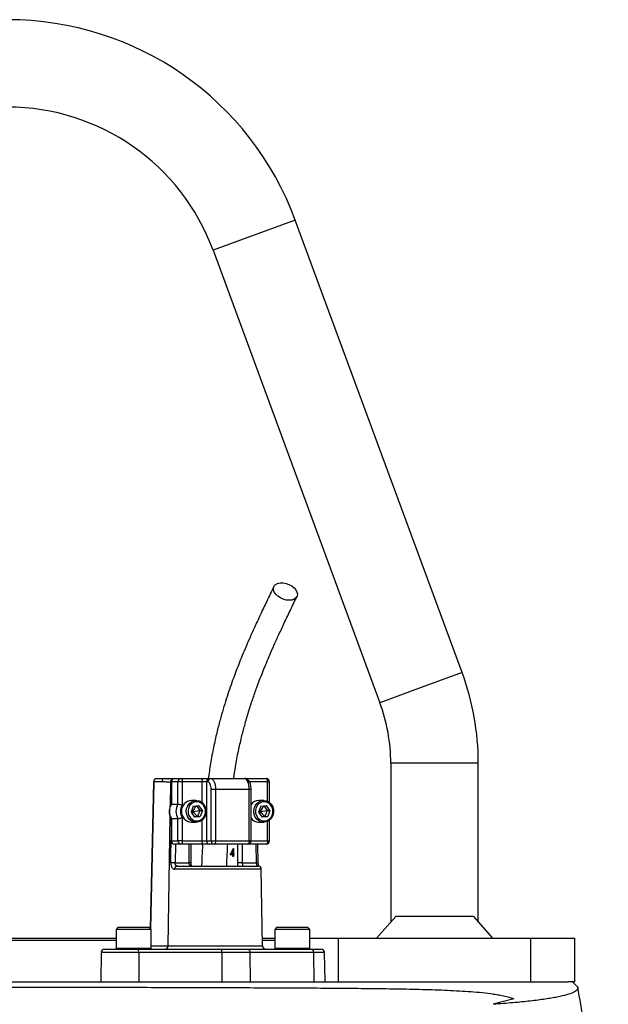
# Model space of a CAD drawing. Header units: millimetres. Extents: x 1228 to 2708, y 240 to 3424.
# Tile 7 of 7: x 1974 to 2243, y 2973 to 3424. Entities that reach past the tile are written whole.
import ezdxf

# ---------------------------------------------------------------- set-up
doc = ezdxf.new("R2010")
doc.units = ezdxf.units.MM

msp = doc.modelspace()

# ---------------------------------------------------------------- linework, layer by layer
at = {"color": 1, "linetype": 'Continuous', "lineweight": 25}
for p, q in [((2099.49, 3331.92), (2080.73, 3325)), ((2080.73, 3325), (2061.96, 3318.09)), ((2175.73, 3125), (2156.96, 3118.09)), ((2156.96, 3118.09), (2138.19, 3111.17)), ((2163.12, 3083.52), (2143.12, 3083.52)), ((2183.12, 3083.52), (2163.12, 3083.52)), ((2034.82, 3075.04), (2033.38, 3007.76)), ((2042.47, 3074.78), (2042.3, 3063.7)), ((2042.79, 3074.78), (2042.47, 3074.78)), ((2042.93, 3075.02), (2042.79, 3075.02)), ((2056.95, 3065.53), (2056.95, 3075.02)), ((2079.32, 3071.52), (2078.45, 3071.52)), ((2086.85, 3075.02), (2078.51, 3075.02)), ((2086.85, 3066.11), (2086.85, 3075.02)), ((2086.85, 3075.02), (2087.72, 3075.02)), ((2042.23, 3059.5), (2041.29, 2999.99)), ((2056.95, 3048.02), (2056.95, 3057.5)), ((2086.85, 3048.02), (2086.85, 3056.93)), ((2042.93, 3048.02), (2042.79, 3048.02)), ((2044.7, 3046.52), (2044.57, 3038.02)), ((2050.98, 3038.02), (2050.98, 3046.52)), ((2073.25, 3038.02), (2073.25, 3046.52)), ((2075.3, 3046.52), (2075.3, 3038.02)), ((2078.45, 3048.02), (2079.32, 3048.02)), ((2079.32, 3048.02), (2086.85, 3048.02)), ((2081.72, 3038.02), (2081.58, 3046.52)), ((2086.85, 3048.02), (2087.72, 3048.02)), ((2083.98, 3035.04), (2044.37, 3035.04)), ((2051.85, 3038.02), (2050.98, 3038.02)), ((2017.62, 2998.92), (2018.37, 2998.92)), ((2018.37, 2998.92), (2033.62, 2998.92)), ((2033.62, 2999.99), (2041.29, 2999.99)), ((2041.29, 2999.99), (2084.59, 2999.99)), ((2090.13, 2998.92), (2090.88, 2998.92)), ((2090.88, 2998.92), (2106.13, 2998.92)), ((2027.94, 2997.04), (2010.86, 2997.04)), ((2112.89, 2997.04), (2107.81, 2997.04))]:
    msp.add_line(p, q, dxfattribs=at)
at = {"color": 7, "linetype": 'Continuous', "lineweight": 25}
for p, q in [((2175.73, 3125), (2099.49, 3331.92)), ((2061.96, 3318.09), (2138.19, 3111.17)), ((2143.12, 3083.52), (2143.12, 3010.87)), ((2183.12, 3010.87), (2183.12, 3083.52)), ((2036.18, 3076.52), (2039.88, 3076.52)), ((2039.88, 3076.52), (2044.29, 3076.52)), ((2044.29, 3076.52), (2047.25, 3076.52)), ((2047.25, 3076.52), (2056.31, 3076.52)), ((2056.31, 3076.52), (2060.3, 3076.52)), ((2060.3, 3076.52), (2060.93, 3076.52)), ((2060.93, 3076.52), (2076.34, 3076.52)), ((2076.33, 3076.52), (2077.16, 3076.52)), ((2077.16, 3076.52), (2086.22, 3076.52)), ((2034.68, 3075.05), (2033.24, 3007.9)), ((2038.52, 3075.04), (2034.82, 3075.04)), ((2042.79, 3075.02), (2042.79, 3064.79)), ((2042.93, 3075.02), (2042.93, 3064.83)), ((2045.89, 3075.02), (2042.93, 3075.02)), ((2045.89, 3064.83), (2045.89, 3075.02)), ((2047.88, 3075.02), (2045.89, 3075.02)), ((2047.88, 3075.02), (2047.88, 3064.35)), ((2056.95, 3075.02), (2047.88, 3075.02)), ((2058.94, 3075.02), (2056.95, 3075.02)), ((2059.57, 3075.02), (2058.94, 3075.02)), ((2058.94, 3075.02), (2058.94, 3048.02)), ((2063.05, 3071.52), (2061.05, 3071.52)), ((2061.05, 3048.02), (2061.05, 3071.52)), ((2063.05, 3071.52), (2063.05, 3048.02)), ((2078.45, 3071.52), (2063.05, 3071.52)), ((2078.45, 3048.02), (2078.45, 3071.52)), ((2079.32, 3048.02), (2079.32, 3071.52)), ((2087.72, 3065.56), (2087.72, 3075.02)), ((2054.24, 3066.52), (2052.07, 3066.52)), ((2085.06, 3066.52), (2082.88, 3066.52)), ((2042.93, 3064.83), (2045.89, 3064.83)), ((2052.91, 3063.81), (2051.9, 3061.14)), ((2052.31, 3062.23), (2052.62, 3061.52)), ((2054.11, 3063.98), (2052.62, 3061.52)), ((2052.62, 3061.52), (2055.82, 3061.89)), ((2052.91, 3063.81), (2055.5, 3064.18)), ((2054.35, 3064.02), (2055.82, 3061.89)), ((2055.82, 3061.89), (2054.82, 3059.23)), ((2057.09, 3061.89), (2055.5, 3064.18)), ((2055.82, 3061.89), (2057.09, 3061.89)), ((2057.09, 3061.89), (2056.09, 3059.23)), ((2083.72, 3063.81), (2082.72, 3061.14)), ((2083.13, 3062.23), (2083.43, 3061.52)), ((2084.92, 3063.98), (2083.43, 3061.52)), ((2083.43, 3061.52), (2086.64, 3061.89)), ((2083.72, 3063.81), (2086.31, 3064.18)), ((2085.16, 3064.02), (2086.64, 3061.89)), ((2086.64, 3061.89), (2085.64, 3059.23)), ((2087.91, 3061.89), (2086.31, 3064.18)), ((2086.64, 3061.89), (2087.91, 3061.89)), ((2087.91, 3061.89), (2086.9, 3059.23)), ((2042.79, 3058.25), (2042.79, 3048.02)), ((2042.93, 3058.2), (2045.89, 3058.2)), ((2042.93, 3058.2), (2042.93, 3048.02)), ((2045.89, 3048.02), (2045.89, 3058.2)), ((2047.88, 3058.69), (2047.88, 3048.02)), ((2051.9, 3061.14), (2053.5, 3058.85)), ((2052, 3061.4), (2052.62, 3061.52)), ((2052.62, 3061.52), (2052.45, 3060.36)), ((2052.62, 3061.52), (2054.82, 3059.23)), ((2054.82, 3059.23), (2053.38, 3059.02)), ((2056.09, 3059.23), (2053.5, 3058.85)), ((2054.82, 3059.23), (2056.09, 3059.23)), ((2082.72, 3061.14), (2084.31, 3058.85)), ((2082.82, 3061.4), (2083.43, 3061.52)), ((2083.43, 3061.52), (2083.26, 3060.36)), ((2083.43, 3061.52), (2085.64, 3059.23)), ((2085.64, 3059.23), (2084.19, 3059.02)), ((2086.9, 3059.23), (2084.31, 3058.85)), ((2085.64, 3059.23), (2086.9, 3059.23)), ((2087.72, 3048.02), (2087.72, 3057.47)), ((2052.07, 3056.52), (2054.24, 3056.52)), ((2082.88, 3056.52), (2085.06, 3056.52)), ((2042.93, 3048.02), (2045.89, 3048.02)), ((2047.25, 3046.52), (2044.29, 3046.52)), ((2047.88, 3048.02), (2045.89, 3048.02)), ((2056.31, 3046.52), (2047.25, 3046.52)), ((2047.88, 3048.02), (2056.95, 3048.02)), ((2051.85, 3038.02), (2051.85, 3046.52)), ((2060.3, 3046.52), (2056.31, 3046.52)), ((2056.95, 3048.02), (2058.94, 3048.02)), ((2058.94, 3048.02), (2061.05, 3048.02)), ((2062.41, 3046.52), (2060.3, 3046.52)), ((2061.05, 3048.02), (2063.05, 3048.02)), ((2077.82, 3046.52), (2062.41, 3046.52)), ((2063.05, 3048.02), (2078.45, 3048.02)), ((2071.16, 3044.48), (2071.2, 3044.48)), ((2071.2, 3044.48), (2071.2, 3042.06)), ((2086.22, 3046.52), (2077.82, 3046.52)), ((2082.58, 3038.04), (2082.45, 3046.52)), ((2070.99, 3041.7), (2069.75, 3041.7)), ((2070.24, 3042.06), (2070.99, 3042.06)), ((2070.69, 3041.7), (2070.79, 3042.06)), ((2070.99, 3042.06), (2070.99, 3043.58)), ((2071.2, 3043.58), (2070.99, 3043.58)), ((2071.2, 3042.06), (2070.99, 3042.06)), ((2070.99, 3040.9), (2070.99, 3041.7)), ((2071.2, 3041.7), (2070.99, 3041.7)), ((2071.2, 3040.9), (2070.99, 3040.9)), ((2071.2, 3042.06), (2071.45, 3042.06)), ((2071.2, 3041.7), (2071.2, 3040.9)), ((2071.45, 3041.7), (2071.2, 3041.7)), ((2071.45, 3042.06), (2071.45, 3041.7)), ((2044.57, 3038.02), (2050.98, 3038.02)), ((2045.56, 3036.52), (2082.48, 3036.52)), ((2075.3, 3038.02), (2073.25, 3038.02)), ((2075.3, 3038.02), (2081.72, 3038.02)), ((2084.59, 2999.99), (2083.98, 3035.04)), ((2136.6, 3003.52), (2145.38, 3013.42)), ((2180.87, 3013.42), (2145.38, 3013.42)), ((2180.87, 3013.42), (2189.65, 3003.52)), ((2018.62, 3008.52), (2017.62, 3007.52)), ((2018.62, 3008.52), (2019.28, 3008.52)), ((2019.28, 3008.52), (2032.62, 3008.52)), ((2033.62, 3007.52), (2032.62, 3008.52)), ((2091.13, 3008.52), (2090.13, 3007.52)), ((2091.13, 3008.52), (2091.78, 3008.52)), ((2091.78, 3008.52), (2105.13, 3008.52)), ((2106.13, 3007.52), (2105.13, 3008.52)), ((1968.12, 3003.52), (2017.62, 3003.52)), ((2017.62, 3007.52), (2017.62, 2998.92)), ((2018.37, 3007.52), (2017.62, 3007.52)), ((2033.62, 3007.52), (2018.37, 3007.52)), ((2033.62, 2998.92), (2033.62, 3007.52)), ((2084.53, 3003.52), (2090.13, 3003.52)), ((2090.13, 3007.52), (2090.13, 2998.92)), ((2090.88, 3007.52), (2090.13, 3007.52)), ((2106.13, 3007.52), (2090.88, 3007.52)), ((2106.13, 2998.92), (2106.13, 3007.52)), ((2106.13, 3003.52), (2119.12, 3003.52)), ((2119.12, 3003.52), (2119.12, 2983.52)), ((2119.12, 3003.52), (2207.12, 3003.52)), ((2207.12, 2983.52), (2207.12, 3003.52)), ((2207.12, 3003.52), (2227.12, 3003.52)), ((2227.12, 3003.52), (2227.12, 2983.52)), ((2017.62, 3002.52), (1968.12, 3002.52)), ((2090.13, 3002.52), (2084.54, 3002.52)), ((2010.86, 2997.04), (2010.62, 2983.52)), ((2012.36, 2998.52), (2027.71, 2998.52)), ((2027.71, 2998.52), (2065.69, 2998.52)), ((2027.94, 2997.04), (2027.98, 2983.52)), ((2065.92, 2997.04), (2027.94, 2997.04)), ((2065.69, 2998.52), (2077.78, 2998.52)), ((2065.92, 2997.04), (2065.96, 2983.52)), ((2078.76, 2997.04), (2065.92, 2997.04)), ((2077.78, 2998.52), (2106.82, 2998.52)), ((2078.76, 2997.04), (2078.92, 2983.52)), ((2107.81, 2997.04), (2078.76, 2997.04)), ((2106.82, 2998.52), (2111.39, 2998.52)), ((2107.81, 2997.04), (2107.96, 2983.52)), ((2113.13, 2983.52), (2112.89, 2997.04)), ((1749.87, 2983.52), (2224.18, 2983.52)), ((2227.12, 2983.52), (2224.18, 2983.52)), ((2228.59, 2981.06), (2226.12, 2983.52)), ((2199.35, 2975.81), (2189.91, 2973.28))]:
    msp.add_line(p, q, dxfattribs=at)
at = {"color": 7, "linetype": 'Continuous', "lineweight": 25, "flags": 128}
for points in [[(2096.71, 3158.03), (2095.36, 3158.15), (2093.99, 3158.52), (2092.67, 3159.11), (2091.5, 3159.89), (2090.55, 3160.79), (2089.88, 3161.78), (2089.52, 3162.78), (2089.51, 3163.74), (2089.84, 3164.58), (2090.49, 3165.27), (2091.43, 3165.75), (2092.59, 3166), (2093.89, 3166), (2095.27, 3165.75), (2096.62, 3165.27), (2097.87, 3164.58), (2098.94, 3163.74), (2099.76, 3162.78), (2100.28, 3161.78), (2100.46, 3160.79), (2100.3, 3159.89), (2099.81, 3159.11), (2099.01, 3158.52), (2097.96, 3158.15), (2096.71, 3158.03)], [(2047.25, 3076.52), (2047.37, 3076.49), (2047.49, 3076.4), (2047.6, 3076.27), (2047.7, 3076.08), (2047.78, 3075.85), (2047.84, 3075.59), (2047.87, 3075.31), (2047.88, 3075.02)], [(2056.31, 3076.52), (2056.44, 3076.49), (2056.56, 3076.4), (2056.66, 3076.27), (2056.76, 3076.08), (2056.84, 3075.85), (2056.9, 3075.59), (2056.93, 3075.31), (2056.95, 3075.02)], [(2060.93, 3076.52), (2061.35, 3076.42), (2061.74, 3076.14), (2062.11, 3075.68), (2062.43, 3075.05), (2062.69, 3074.3), (2062.89, 3073.43), (2063.01, 3072.49), (2063.05, 3071.52)], [(2078.45, 3071.52), (2078.41, 3072.49), (2078.29, 3073.43), (2078.1, 3074.3), (2077.83, 3075.05), (2077.51, 3075.68), (2077.15, 3076.14), (2076.75, 3076.42), (2076.34, 3076.52)], [(2086.85, 3075.02), (2086.84, 3075.31), (2086.81, 3075.59), (2086.75, 3075.85), (2086.67, 3076.08), (2086.57, 3076.27), (2086.46, 3076.4), (2086.34, 3076.49), (2086.22, 3076.52)], [(2061.05, 3071.52), (2061.02, 3072.2), (2060.94, 3072.86), (2060.8, 3073.46), (2060.62, 3073.99), (2060.4, 3074.43), (2060.14, 3074.75), (2059.86, 3074.95), (2059.57, 3075.02)], [(2058.43, 3059.6), (2057.81, 3058.43), (2056.92, 3057.48), (2055.83, 3056.84), (2054.63, 3056.54), (2053.4, 3056.61), (2052.23, 3057.04), (2051.21, 3057.81), (2050.41, 3058.85), (2049.9, 3060.09), (2049.71, 3061.43), (2049.86, 3062.79), (2050.33, 3064.04), (2051.1, 3065.11), (2052.09, 3065.92), (2053.25, 3066.4), (2054.48, 3066.51), (2055.69, 3066.26), (2056.8, 3065.65), (2057.71, 3064.74), (2058.37, 3063.59), (2058.72, 3062.28), (2058.74, 3060.92), (2058.43, 3059.6)], [(2089.24, 3059.6), (2088.62, 3058.43), (2087.73, 3057.48), (2086.65, 3056.84), (2085.44, 3056.54), (2084.21, 3056.61), (2083.04, 3057.04), (2082.02, 3057.81), (2081.23, 3058.85), (2080.72, 3060.09), (2080.53, 3061.43), (2080.68, 3062.79), (2081.15, 3064.04), (2081.91, 3065.11), (2082.91, 3065.92), (2084.06, 3066.4), (2085.29, 3066.51), (2086.5, 3066.26), (2087.61, 3065.65), (2088.53, 3064.74), (2089.18, 3063.59), (2089.54, 3062.28), (2089.56, 3060.92), (2089.24, 3059.6)], [(2058.18, 3059.83), (2058.46, 3061.05), (2058.42, 3062.3), (2058.06, 3063.49), (2057.42, 3064.51), (2056.53, 3065.3), (2055.49, 3065.78), (2054.36, 3065.92), (2053.24, 3065.69), (2052.22, 3065.13), (2051.39, 3064.28), (2050.81, 3063.2), (2050.53, 3061.99), (2050.57, 3060.74), (2050.93, 3059.55), (2051.58, 3058.52), (2052.46, 3057.73), (2053.51, 3057.25), (2054.64, 3057.12), (2055.76, 3057.34), (2056.77, 3057.9), (2057.6, 3058.76), (2058.18, 3059.83)], [(2089, 3059.83), (2089.28, 3061.05), (2089.24, 3062.3), (2088.88, 3063.49), (2088.23, 3064.51), (2087.35, 3065.3), (2086.3, 3065.78), (2085.17, 3065.92), (2084.05, 3065.69), (2083.04, 3065.13), (2082.21, 3064.28), (2081.63, 3063.2), (2081.35, 3061.99), (2081.39, 3060.74), (2081.75, 3059.55), (2082.39, 3058.52), (2083.28, 3057.73), (2084.32, 3057.25), (2085.45, 3057.12), (2086.57, 3057.34), (2087.58, 3057.9), (2088.42, 3058.76), (2089, 3059.83)], [(2047.88, 3048.02), (2047.87, 3047.73), (2047.84, 3047.44), (2047.78, 3047.18), (2047.7, 3046.96), (2047.6, 3046.77), (2047.49, 3046.63), (2047.37, 3046.55), (2047.25, 3046.52)], [(2056.95, 3048.02), (2056.93, 3047.73), (2056.9, 3047.44), (2056.84, 3047.18), (2056.76, 3046.96), (2056.66, 3046.77), (2056.56, 3046.63), (2056.44, 3046.55), (2056.31, 3046.52)], [(2063.05, 3048.02), (2063.03, 3047.73), (2063, 3047.44), (2062.94, 3047.18), (2062.86, 3046.96), (2062.76, 3046.77), (2062.66, 3046.63), (2062.54, 3046.55), (2062.41, 3046.52)], [(2078.45, 3048.02), (2078.44, 3047.73), (2078.41, 3047.44), (2078.35, 3047.18), (2078.27, 3046.96), (2078.17, 3046.77), (2078.06, 3046.63), (2077.94, 3046.55), (2077.82, 3046.52)], [(2086.85, 3048.02), (2086.84, 3047.73), (2086.81, 3047.44), (2086.75, 3047.18), (2086.67, 3046.96), (2086.57, 3046.77), (2086.46, 3046.63), (2086.34, 3046.55), (2086.22, 3046.52)], [(2077.78, 2998.52), (2077.97, 2998.49), (2078.15, 2998.41), (2078.32, 2998.27), (2078.47, 2998.09), (2078.59, 2997.86), (2078.69, 2997.61), (2078.74, 2997.33), (2078.76, 2997.04)], [(2106.82, 2998.52), (2107.01, 2998.49), (2107.2, 2998.41), (2107.36, 2998.27), (2107.51, 2998.09), (2107.63, 2997.86), (2107.73, 2997.61), (2107.78, 2997.33), (2107.81, 2997.04)]]:
    msp.add_lwpolyline(points, dxfattribs=at)
at = {"color": 1, "linetype": 'Continuous', "lineweight": 25, "flags": 128}
msp.add_lwpolyline([(2042.63, 3038.04), (2042.67, 3041.04), (2042.79, 3048.43)], dxfattribs=at)
at = {"color": 7, "linetype": 'Continuous', "lineweight": 25}
for centre, radius, start, end in [((1968.12, 3283.52), 140, 20.2253, 159.7747), ((1968.12, 3283.52), 100, 20.2253, 159.7747), ((2063.12, 3083.52), 120, 0, 20.2253), ((2063.12, 3083.52), 80, 0, 20.2253), ((2036.18, 3075.02), 1.5, 90, 178.7751), ((2036.25, 3075.09), 1.43, 92.8887, 181.7427), ((2039.95, 3075.09), 1.43, 92.8887, 181.7427), ((2044.29, 3075.02), 1.5, 90, 180), ((2044.37, 3075.08), 1.43, 92.9521, 182.6753), ((2047.32, 3075.08), 1.43, 92.9521, 182.6753), ((2060.37, 3075.08), 1.43, 92.9521, 182.6753), ((2061.01, 3075.08), 1.43, 92.9521, 182.6753), ((2086.22, 3075.02), 1.5, 0, 90), ((2052.46, 3061.52), 5.02, 94.4413, 265.5587), ((2082.95, 3062.11), 4.41, 90.9224, 145.464), ((2048.53, 3061.52), 6.51, 149.3576, 210.6424), ((2051.49, 3061.52), 6.51, 149.3576, 210.6424), ((2051.83, 3061.52), 4.85, 144.3501, 215.6499), ((2082.95, 3060.92), 4.4, 214.4651, 269.1486), ((2044.29, 3048.02), 1.5, 180, 270), ((2044.37, 3047.95), 1.43, 177.3247, 267.0479), ((2047.32, 3047.95), 1.43, 177.3247, 267.0479), ((2060.37, 3047.95), 1.43, 177.3247, 267.0479), ((2062.49, 3047.95), 1.43, 177.3247, 267.0479), ((2077.82, 3048.02), 1.5, 270, 0), ((2086.22, 3048.02), 1.5, 270, 0), ((2041.64, 2892.73), 145.32, 88.8451, 89.6113), ((2045.73, 3035.16), 1.37, 97.2473, 185.0114), ((2082.48, 3035.02), 1.5, 1, 90), ((2018.02, 2998.92), 0.4, 180, 270), ((2033.22, 2998.92), 0.4, 270, 0), ((2039.86, 2999.95), 1.43, 272.8887, 1.7427), ((2086.09, 3000.02), 1.5, 181, 270), ((2090.53, 2998.92), 0.4, 180, 270), ((2105.73, 2998.92), 0.4, 270, 360), ((2012.36, 2997.02), 1.5, 90, 179), ((2025.43, 2997.4), 2.53, 351.9567, 26.2077), ((2063.41, 2997.4), 2.53, 351.9567, 26.2077), ((2111.39, 2997.02), 1.5, 1, 90)]:
    msp.add_arc(centre, radius, start, end, dxfattribs=at)
at = {"color": 1, "linetype": 'Continuous', "lineweight": 25}
for centre, radius, start, end in [((2043.97, 3074.8), 1.5, 117.3848, 180.6247), ((2077.04, 3075.95), 0.58, 14.8515, 77.9327), ((2034.84, 3077.29), 2.25, 265.8098, 269.3878), ((2081.7, 3054.41), 16.39, 270.052, 273.0796)]:
    msp.add_arc(centre, radius, start, end, dxfattribs=at)
at = {"color": 7, "linetype": 'Continuous', "lineweight": 25}
for centre, major_axis, ratio, start_param, end_param in [((2061.88, 3048.81), (7.5, 16.98), 0.551639, 4.532611, 4.701369), ((2061.88, 3048.27), (7.5, 16.99), 0.551424, 4.587895, 4.679441)]:
    msp.add_ellipse(centre, major_axis=major_axis, ratio=ratio, start_param=start_param, end_param=end_param, dxfattribs=at)
for points, knots in [([(2089.7, 3164.33), (2088.61, 3162.07), (2086.53, 3157.74), (2083.57, 3151.5), (2080.94, 3145.81), (2078.62, 3140.64), (2076.64, 3136.05), (2074.97, 3132.04), (2073.52, 3128.44), (2072.18, 3124.99), (2070.81, 3121.29), (2069.39, 3117.26), (2067.94, 3112.85), (2066.5, 3108.18), (2065.05, 3103.06), (2063.57, 3097.29), (2062.09, 3090.67), (2060.76, 3083.7), (2060.08, 3078.81), (2059.76, 3076.52)], [0, 0, 0, 0, 0.090226, 0.1722974, 0.2462503, 0.3121005, 0.3698427, 0.4186137, 0.4599158, 0.5000533, 0.5410617, 0.5887343, 0.6375769, 0.6876349, 0.740223, 0.7991886, 0.8646871, 0.9366247, 1, 1, 1, 1]), ([(2071.37, 3076.51), (2071.63, 3078.32), (2072.24, 3082.62), (2073.46, 3088.9), (2074.89, 3095.2), (2076.44, 3101.2), (2078.14, 3107.02), (2080, 3112.78), (2081.69, 3117.59), (2083.19, 3121.6), (2084.51, 3124.97), (2085.95, 3128.53), (2087.61, 3132.5), (2089.57, 3136.99), (2091.81, 3141.97), (2094.35, 3147.44), (2097.19, 3153.41), (2099.19, 3157.56), (2100.24, 3159.73)], [0, 0, 0, 0, 0.052448, 0.124416, 0.189845, 0.248725, 0.318227, 0.384509, 0.448778, 0.490857, 0.532045, 0.575336, 0.626665, 0.686207, 0.7527, 0.827163, 0.909604, 1, 1, 1, 1]), ([(2039.88, 3076.52), (2040.36, 3076.49), (2040.93, 3076.47), (2041.44, 3076.43), (2041.51, 3076.42)], [0, 0, 0, 0, 0.865545, 1, 1, 1, 1]), ([(2043.53, 3076.28), (2043.17, 3076.31), (2042.54, 3076.36), (2041.77, 3076.44), (2041.45, 3076.48)], [0, 0, 0, 0, 0.579011, 1, 1, 1, 1]), ([(2079.32, 3071.52), (2079.32, 3071.73), (2079.3, 3072.36), (2079.16, 3073.38), (2078.84, 3074.5), (2078.37, 3075.4), (2077.76, 3076.05), (2077.07, 3076.45), (2076.57, 3076.5), (2076.34, 3076.52)], [0, 0, 0, 0, 0.088651, 0.257335, 0.430857, 0.616232, 0.757672, 0.88692, 1, 1, 1, 1]), ([(2042.47, 3074.78), (2042.14, 3074.78), (2041.81, 3074.79), (2041.15, 3074.84), (2040.82, 3074.87), (2039.84, 3074.97), (2039.18, 3075.04), (2038.52, 3075.04)], [0, 0, 0, 0, 0.25, 0.25, 0.5, 0.5, 1, 1, 1, 1]), ([(2042.8, 3064.8), (2042.76, 3064.73), (2042.47, 3064.29), (2042.11, 3063.35), (2041.85, 3062), (2041.9, 3060.6), (2042.21, 3059.31), (2042.62, 3058.57), (2042.81, 3058.24)], [0, 0, 0, 0, 0.035333, 0.2329, 0.431487, 0.631089, 0.83139, 1, 1, 1, 1]), ([(2042.93, 3064.83), (2042.87, 3064.83), (2042.79, 3064.83), (2042.8, 3064.8), (2042.8, 3064.8)], [0, 0, 0, 0, 0.874771, 1, 1, 1, 1]), ([(2045.89, 3064.83), (2045.93, 3064.83), (2045.98, 3064.83), (2046.1, 3064.82), (2046.17, 3064.81), (2046.4, 3064.77), (2046.57, 3064.74), (2046.94, 3064.65), (2047.14, 3064.6), (2047.52, 3064.48), (2047.71, 3064.41), (2047.88, 3064.35)], [0, 0, 0, 0, 0.125, 0.125, 0.25, 0.25, 0.5, 0.5, 0.75, 0.75, 1, 1, 1, 1]), ([(2042.93, 3058.2), (2042.87, 3058.2), (2042.79, 3058.2), (2042.8, 3058.23), (2042.8, 3058.24)], [0, 0, 0, 0, 0.873602, 1, 1, 1, 1]), ([(2045.89, 3058.2), (2045.93, 3058.2), (2045.98, 3058.2), (2046.1, 3058.22), (2046.17, 3058.23), (2046.4, 3058.26), (2046.57, 3058.3), (2046.94, 3058.39), (2047.14, 3058.44), (2047.52, 3058.56), (2047.71, 3058.62), (2047.88, 3058.69)], [0, 0, 0, 0, 0.125, 0.125, 0.25, 0.25, 0.5, 0.5, 0.75, 0.75, 1, 1, 1, 1]), ([(2057.15, 3046.61), (2057.01, 3044.21), (2056.83, 3040.85), (2056.71, 3037.48), (2056.67, 3036.52)], [0, 0, 0, 0, 0.7151197, 1, 1, 1, 1]), ([(2068.18, 3036.52), (2068.21, 3037.44), (2068.33, 3040.78), (2068.52, 3044.11), (2068.65, 3046.52)], [0, 0, 0, 0, 0.275869, 1, 1, 1, 1]), ([(2042.63, 3038.04), (2042.62, 3037.84), (2042.63, 3037.63), (2042.67, 3037.23), (2042.7, 3037.04), (2042.78, 3036.67), (2042.83, 3036.49), (2042.95, 3036.16), (2043.02, 3036.01), (2043.18, 3035.74), (2043.26, 3035.62), (2043.45, 3035.41), (2043.55, 3035.32), (2043.77, 3035.18), (2043.89, 3035.13), (2044.12, 3035.06), (2044.24, 3035.04), (2044.37, 3035.04)], [0, 0, 0, 0, 0.125, 0.125, 0.25, 0.25, 0.375, 0.375, 0.5, 0.5, 0.625, 0.625, 0.75, 0.75, 0.875, 0.875, 1, 1, 1, 1]), ([(2045.56, 3036.52), (2045.4, 3036.52), (2045.26, 3036.55), (2045.07, 3036.66), (2045.01, 3036.7), (2044.9, 3036.81), (2044.85, 3036.87), (2044.72, 3037.08), (2044.66, 3037.25), (2044.58, 3037.61), (2044.56, 3037.82), (2044.57, 3038.02)], [0, 0, 0, 0, 0.25, 0.25, 0.375, 0.375, 0.5, 0.5, 0.75, 0.75, 1, 1, 1, 1]), ([(2052.24, 3036.52), (2052.06, 3036.52), (2051.89, 3036.55), (2051.65, 3036.64), (2051.57, 3036.69), (2051.44, 3036.79), (2051.37, 3036.85), (2051.26, 3036.98), (2051.21, 3037.06), (2051.13, 3037.22), (2051.09, 3037.32), (2051.01, 3037.6), (2050.98, 3037.81), (2050.98, 3038.02)], [0, 0, 0, 0, 0.25, 0.25, 0.375, 0.375, 0.5, 0.5, 0.625, 0.625, 0.75, 0.75, 1, 1, 1, 1]), ([(2052.24, 3036.52), (2052.24, 3036.52), (2052.24, 3036.52), (2052.23, 3036.51), (2052.1, 3036.68), (2051.97, 3037.01), (2051.87, 3037.47), (2051.86, 3037.83), (2051.85, 3038.02)], [0, 0, 0, 0, 0.207092, 0.403172, 0.541874, 0.68089, 0.832751, 1, 1, 1, 1]), ([(2075.3, 3038.02), (2075.3, 3037.91), (2075.3, 3037.81), (2075.31, 3037.61), (2075.32, 3037.51), (2075.34, 3037.32), (2075.34, 3037.23), (2075.36, 3037.06), (2075.37, 3036.98), (2075.39, 3036.78), (2075.39, 3036.68), (2075.37, 3036.55), (2075.35, 3036.52), (2075.31, 3036.52)], [0, 0, 0, 0, 0.125, 0.125, 0.25, 0.25, 0.375, 0.375, 0.5, 0.5, 0.75, 0.75, 1, 1, 1, 1]), ([(2081.72, 3038.02), (2081.72, 3037.92), (2081.73, 3037.82), (2081.74, 3037.62), (2081.75, 3037.52), (2081.78, 3037.34), (2081.8, 3037.25), (2081.83, 3037.09), (2081.85, 3037.01), (2081.9, 3036.8), (2081.93, 3036.69), (2081.98, 3036.55), (2081.99, 3036.52), (2082, 3036.52)], [0, 0, 0, 0, 0.125, 0.125, 0.25, 0.25, 0.375, 0.375, 0.5, 0.5, 0.75, 0.75, 1, 1, 1, 1]), ([(2082.81, 3036.46), (2082.78, 3036.56), (2082.71, 3036.82), (2082.61, 3037.38), (2082.59, 3037.83), (2082.59, 3038.04)], [0, 0, 0, 0, 0.254136, 0.644592, 1, 1, 1, 1]), ([(1748.21, 2981.47), (1751.47, 2981.47), (1754.86, 2981.47), (1761.89, 2981.46), (1765.53, 2981.46), (1776.8, 2981.44), (1784.8, 2981.43), (1797.54, 2981.42), (1801.91, 2981.41), (1807.52, 2981.41), (1808.65, 2981.41), (1810.93, 2981.4), (1812.08, 2981.4), (1815.53, 2981.4), (1817.85, 2981.4), (1829.55, 2981.38), (1839.22, 2981.37), (1859.14, 2981.34), (1869.39, 2981.33), (1882.59, 2981.31), (1885.24, 2981.31), (1890.6, 2981.3), (1893.3, 2981.3), (1901.4, 2981.29), (1906.82, 2981.28), (1923.13, 2981.25), (1934.08, 2981.24), (1956.13, 2981.2), (1967.23, 2981.18), (1979.79, 2981.16), (1981.19, 2981.15), (1983.98, 2981.15), (1985.38, 2981.15), (1989.55, 2981.14), (1992.32, 2981.13), (2000.6, 2981.11), (2006.08, 2981.1), (2022.4, 2981.07), (2033.12, 2981.04), (2048.97, 2981), (2054.22, 2980.98), (2062.02, 2980.95), (2064.61, 2980.95), (2069.78, 2980.93), (2072.34, 2980.92), (2085.01, 2980.87), (2094.78, 2980.83), (2113.58, 2980.72), (2122.62, 2980.65), (2133.48, 2980.53), (2135.63, 2980.51), (2139.88, 2980.45), (2141.98, 2980.42), (2148.22, 2980.32), (2152.25, 2980.25), (2158.14, 2980.1), (2160.08, 2980.05), (2163.9, 2979.92), (2165.78, 2979.85), (2171.36, 2979.62), (2174.97, 2979.43), (2180.25, 2979.06), (2181.98, 2978.92), (2185.43, 2978.59), (2187.13, 2978.4), (2189.69, 2978.05), (2190.54, 2977.92), (2192.25, 2977.64), (2193.11, 2977.48), (2194.85, 2977.11), (2195.72, 2976.91), (2197.5, 2976.43), (2198.41, 2976.15), (2199.35, 2975.81)], [0, 0, 0, 0, 0.03125, 0.03125, 0.0625, 0.0625, 0.125, 0.125, 0.15625, 0.15625, 0.164063, 0.164063, 0.171875, 0.171875, 0.1875, 0.1875, 0.25, 0.25, 0.3125, 0.3125, 0.328125, 0.328125, 0.34375, 0.34375, 0.375, 0.375, 0.4375, 0.4375, 0.5, 0.5, 0.507813, 0.507813, 0.515625, 0.515625, 0.53125, 0.53125, 0.5625, 0.5625, 0.625, 0.625, 0.65625, 0.65625, 0.671875, 0.671875, 0.6875, 0.6875, 0.75, 0.75, 0.8125, 0.8125, 0.828125, 0.828125, 0.84375, 0.84375, 0.875, 0.875, 0.890625, 0.890625, 0.90625, 0.90625, 0.9375, 0.9375, 0.953125, 0.953125, 0.96875, 0.96875, 0.976563, 0.976563, 0.984375, 0.984375, 0.992188, 0.992188, 1, 1, 1, 1]), ([(2228.59, 2981.06), (2228.66, 2980.65), (2228.52, 2980.24), (2227.81, 2979.46), (2227.25, 2979.07), (2224.9, 2977.95), (2222.49, 2977.24), (2218.78, 2976.5), (2218.35, 2976.42), (2217.47, 2976.26), (2217.02, 2976.18), (2215.63, 2975.94), (2214.66, 2975.78), (2211.58, 2975.33), (2209.33, 2975.04), (2204.45, 2974.49), (2201.81, 2974.23), (2196.15, 2973.74), (2193.13, 2973.5), (2189.91, 2973.28)], [0, 0, 0, 0, 0.125, 0.125, 0.25, 0.25, 0.5, 0.5, 0.53125, 0.53125, 0.5625, 0.5625, 0.625, 0.625, 0.75, 0.75, 0.875, 0.875, 1, 1, 1, 1]), ([(2242.52, 2884.68), (2241.3, 2895.58), (2238.86, 2917.42), (2234.2, 2949.57), (2230.41, 2970.73), (2228.57, 2981.05)], [0, 0, 0, 0, 0.337917, 0.676909, 1, 1, 1, 1])]:
    msp.add_open_spline(points, degree=3, knots=knots, dxfattribs=at)
at = {"color": 1, "linetype": 'Continuous', "lineweight": 25}
msp.add_open_spline([(2073.37, 3036.52), (2073.34, 3036.69), (2073.26, 3037.15), (2073.25, 3037.68), (2073.25, 3038.02)], degree=3, knots=[0, 0, 0, 0, 0.365246, 1, 1, 1, 1], dxfattribs=at)

doc.saveas('drawing.dxf')
